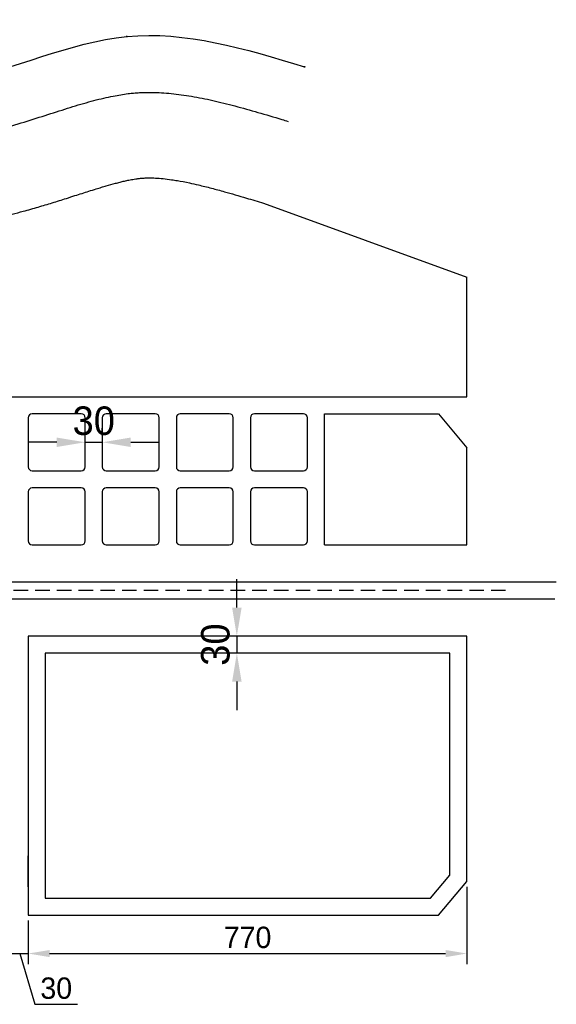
# Model space of a CAD drawing. Header units: millimetres. Extents: x -1609 to 1327, y -148 to 1608.
# Tile 3 of 3: x 385 to 1327, y -146 to 1581. Entities that reach past the tile are written whole.
import ezdxf

# ---------------------------------------------------------------- set-up
doc = ezdxf.new("R2010")
doc.units = ezdxf.units.MM
doc.header["$PDMODE"] = 34
doc.linetypes.add('DASHEDX2', pattern=[38.1, 25.4, -12.7])
for name, color, linetype in [('cOTAS 1', 7, 'Continuous'), ('Cotas 2', 7, 'Continuous'), ('Damero', 6, 'Continuous'), ('Eje', 3, 'DASHEDX2'), ('Puntos', 7, 'Continuous')]:
    doc.layers.add(name, color=color, linetype=linetype)
doc.dimstyles.new('cotas', dxfattribs={"dimscale": 0, "dimtxt": 2.5, "dimasz": 2.5, "dimexe": 1.25, "dimexo": 0.625, "dimtad": 1, "dimtxsty": 'Standard', "dimcen": 2.5, "dimadec": 0, "dimazin": 0, "dimtfac": 1, "dimtmove": 0, "dimatfit": 3, "dimfxl": 0, "dimarcsym": 0})

# ---------------------------------------------------------------- blocks, each defined once
blk = doc.blocks.new('*D27')
at = {"layer": 'cOTAS 1', "color": 0, "lineweight": -2}
for p, q in [((370, 50.6), (370, -75.9)), ((400, 0.6), (400, -75.9)), ((332.5, -57.1), (295, -57.1)), ((370, -57.1), (400, -57.1)), ((370, -57.1), (400, -57.1)), ((385, -57.1), (411.7, -146.2)), ((437.5, -57.1), (475, -57.1)), ((411.7, -146.2), (486.7, -146.2))]:
    blk.add_line(p, q, dxfattribs=at)
at = {"layer": 'cOTAS 1', "color": 0}
for points in [[(332.5, -50.9), (332.5, -63.4), (370, -57.1)], [(437.5, -50.9), (437.5, -63.4), (400, -57.1)]]:
    blk.add_solid(points, dxfattribs=at)
at = {"layer": 'Defpoints', "color": 0}
for p in [(370, 60), (400, 10), (400, -57.1)]:
    blk.add_point(p, dxfattribs=at)
at = {"layer": 'cOTAS 1', "color": 0, "insert": (449.2, -118.1), "char_height": 37.5, "attachment_point": 5}
blk.add_mtext('30', dxfattribs=at)
blk = doc.blocks.new('*D28')
at = {"layer": 'cOTAS 1', "color": 0, "lineweight": -2}
for p, q in [((1170, 60.2), (1170, -75.9)), ((400, 0.6), (400, -75.9)), ((437.5, -57.1), (1132.5, -57.1))]:
    blk.add_line(p, q, dxfattribs=at)
at = {"layer": 'cOTAS 1', "color": 0}
for points in [[(437.5, -50.9), (437.5, -63.4), (400, -57.1)], [(1132.5, -50.9), (1132.5, -63.4), (1170, -57.1)]]:
    blk.add_solid(points, dxfattribs=at)
at = {"layer": 'Defpoints', "color": 0}
for p in [(1170, 69.6), (400, 10), (1170, -57.1)]:
    blk.add_point(p, dxfattribs=at)
at = {"layer": 'cOTAS 1', "color": 0, "insert": (785, -29), "char_height": 37.5, "attachment_point": 5}
blk.add_mtext('770', dxfattribs=at)
blk = doc.blocks.new('*D34')
at = {"layer": 'Cotas 2', "color": 0, "lineweight": -2}
for p, q in [((766.2, 550), (766.2, 600)), ((772.5, 500), (741.2, 500)), ((766.2, 500), (766.2, 470)), ((772.5, 470), (741.2, 470)), ((766.2, 420), (766.2, 370))]:
    blk.add_line(p, q, dxfattribs=at)
at = {"layer": 'Cotas 2', "color": 0}
for points in [[(757.9, 550), (774.6, 550), (766.2, 500)], [(757.9, 420), (774.6, 420), (766.2, 470)]]:
    blk.add_solid(points, dxfattribs=at)
at = {"layer": 'Defpoints', "color": 0}
for p in [(785, 500), (766.2, 470), (785, 470)]:
    blk.add_point(p, dxfattribs=at)
at = {"layer": 'Cotas 2', "color": 0, "insert": (728.7, 485), "char_height": 50, "attachment_point": 5, "rotation": 90}
blk.add_mtext('30', dxfattribs=at)
blk = doc.blocks.new('*D35')
at = {"layer": 'Cotas 2', "color": 0, "lineweight": -2}
for p, q in [((500, 852.5), (500, 865)), ((530, 852.5), (530, 865)), ((450, 840), (400, 840)), ((500, 840), (530, 840)), ((580, 840), (630, 840))]:
    blk.add_line(p, q, dxfattribs=at)
at = {"layer": 'Cotas 2', "color": 0}
for points in [[(450, 848.3), (450, 831.7), (500, 840)], [(580, 848.3), (580, 831.7), (530, 840)]]:
    blk.add_solid(points, dxfattribs=at)
at = {"layer": 'Defpoints', "color": 0}
for p in [(500, 840), (530, 840), (530, 840)]:
    blk.add_point(p, dxfattribs=at)
at = {"layer": 'Cotas 2', "color": 0, "insert": (515, 877.5), "char_height": 50, "attachment_point": 5}
blk.add_mtext('30', dxfattribs=at)

msp = doc.modelspace()

# ---------------------------------------------------------------- linework, layer by layer
at = {"layer": 'Damero'}
for p, q in [((813.04, 1259.502), (1170, 1129.442)), ((1170, 920), (1170, 1129.442)), ((-1310, 920), (1170, 920)), ((920, 660), (920, 890)), ((920, 890), (1120, 890)), ((1120, 890), (1170, 830.412)), ((1170, 660), (1170, 830.412)), ((920, 660), (1170, 660)), ((79.248, 595), (1327, 595)), ((79.248, 565), (1324.686, 565)), ((400, 60), (400, 114.489))]:
    msp.add_line(p, q, dxfattribs=at)
for points in [[(407, 790), (493, 790, 0.41421356), (500, 797), (500, 883, 0.41421356), (493, 890), (407, 890, 0.41421356), (400, 883), (400, 797, 0.41421356)], [(537, 790), (623, 790, 0.41421356), (630, 797), (630, 883, 0.41421356), (623, 890), (537, 890, 0.41421356), (530, 883), (530, 797, 0.41421356)], [(667, 790), (753, 790, 0.41421356), (760, 797), (760, 883, 0.41421356), (753, 890), (667, 890, 0.41421356), (660, 883), (660, 797, 0.41421356)], [(797, 790), (883, 790, 0.41421356), (890, 797), (890, 883, 0.41421356), (883, 890), (797, 890, 0.41421356), (790, 883), (790, 797, 0.41421356)], [(407, 660), (493, 660, 0.41421356), (500, 667), (500, 753, 0.41421356), (493, 760), (407, 760, 0.41421356), (400, 753), (400, 667, 0.41421356)], [(537, 660), (623, 660, 0.41421356), (630, 667), (630, 753, 0.41421356), (623, 760), (537, 760, 0.41421356), (530, 753), (530, 667, 0.41421356)], [(667, 660), (753, 660, 0.41421356), (760, 667), (760, 753, 0.41421356), (753, 760), (667, 760, 0.41421356), (660, 753), (660, 667, 0.41421356)], [(797, 660), (883, 660, 0.41421356), (890, 667), (890, 753, 0.41421356), (883, 760), (797, 760, 0.41421356), (790, 753), (790, 667, 0.41421356)]]:
    msp.add_lwpolyline(points, format="xyb", close=True, dxfattribs=at)
for points, elevation in [([(407, 790), (493, 790, 0.41421356), (500, 797), (500, 883, 0.41421356), (493, 890), (407, 890, 0.41421356), (400, 883), (400, 797, 0.41421356)], 1), ([(407, 790), (493, 790, 0.41421356), (500, 797), (500, 883, 0.41421356), (493, 890), (407, 890, 0.41421356), (400, 883), (400, 797, 0.41421356)], 2), ([(407, 790), (493, 790, 0.41421356), (500, 797), (500, 883, 0.41421356), (493, 890), (407, 890, 0.41421356), (400, 883), (400, 797, 0.41421356)], 3), ([(537, 790), (623, 790, 0.41421356), (630, 797), (630, 883, 0.41421356), (623, 890), (537, 890, 0.41421356), (530, 883), (530, 797, 0.41421356)], 1), ([(537, 790), (623, 790, 0.41421356), (630, 797), (630, 883, 0.41421356), (623, 890), (537, 890, 0.41421356), (530, 883), (530, 797, 0.41421356)], 2), ([(537, 790), (623, 790, 0.41421356), (630, 797), (630, 883, 0.41421356), (623, 890), (537, 890, 0.41421356), (530, 883), (530, 797, 0.41421356)], 3), ([(667, 790), (753, 790, 0.41421356), (760, 797), (760, 883, 0.41421356), (753, 890), (667, 890, 0.41421356), (660, 883), (660, 797, 0.41421356)], 1), ([(667, 790), (753, 790, 0.41421356), (760, 797), (760, 883, 0.41421356), (753, 890), (667, 890, 0.41421356), (660, 883), (660, 797, 0.41421356)], 2), ([(667, 790), (753, 790, 0.41421356), (760, 797), (760, 883, 0.41421356), (753, 890), (667, 890, 0.41421356), (660, 883), (660, 797, 0.41421356)], 3), ([(797, 790), (883, 790, 0.41421356), (890, 797), (890, 883, 0.41421356), (883, 890), (797, 890, 0.41421356), (790, 883), (790, 797, 0.41421356)], 1), ([(797, 790), (883, 790, 0.41421356), (890, 797), (890, 883, 0.41421356), (883, 890), (797, 890, 0.41421356), (790, 883), (790, 797, 0.41421356)], 2), ([(797, 790), (883, 790, 0.41421356), (890, 797), (890, 883, 0.41421356), (883, 890), (797, 890, 0.41421356), (790, 883), (790, 797, 0.41421356)], 3), ([(407, 660), (493, 660, 0.41421356), (500, 667), (500, 753, 0.41421356), (493, 760), (407, 760, 0.41421356), (400, 753), (400, 667, 0.41421356)], 1), ([(407, 660), (493, 660, 0.41421356), (500, 667), (500, 753, 0.41421356), (493, 760), (407, 760, 0.41421356), (400, 753), (400, 667, 0.41421356)], 2), ([(407, 660), (493, 660, 0.41421356), (500, 667), (500, 753, 0.41421356), (493, 760), (407, 760, 0.41421356), (400, 753), (400, 667, 0.41421356)], 3), ([(537, 660), (623, 660, 0.41421356), (630, 667), (630, 753, 0.41421356), (623, 760), (537, 760, 0.41421356), (530, 753), (530, 667, 0.41421356)], 1), ([(537, 660), (623, 660, 0.41421356), (630, 667), (630, 753, 0.41421356), (623, 760), (537, 760, 0.41421356), (530, 753), (530, 667, 0.41421356)], 2), ([(537, 660), (623, 660, 0.41421356), (630, 667), (630, 753, 0.41421356), (623, 760), (537, 760, 0.41421356), (530, 753), (530, 667, 0.41421356)], 3), ([(667, 660), (753, 660, 0.41421356), (760, 667), (760, 753, 0.41421356), (753, 760), (667, 760, 0.41421356), (660, 753), (660, 667, 0.41421356)], 1), ([(667, 660), (753, 660, 0.41421356), (760, 667), (760, 753, 0.41421356), (753, 760), (667, 760, 0.41421356), (660, 753), (660, 667, 0.41421356)], 2), ([(667, 660), (753, 660, 0.41421356), (760, 667), (760, 753, 0.41421356), (753, 760), (667, 760, 0.41421356), (660, 753), (660, 667, 0.41421356)], 3), ([(797, 660), (883, 660, 0.41421356), (890, 667), (890, 753, 0.41421356), (883, 760), (797, 760, 0.41421356), (790, 753), (790, 667, 0.41421356)], 1), ([(797, 660), (883, 660, 0.41421356), (890, 667), (890, 753, 0.41421356), (883, 760), (797, 760, 0.41421356), (790, 753), (790, 667, 0.41421356)], 2), ([(797, 660), (883, 660, 0.41421356), (890, 667), (890, 753, 0.41421356), (883, 760), (797, 760, 0.41421356), (790, 753), (790, 667, 0.41421356)], 3)]:
    msp.add_lwpolyline(points, format="xyb", close=True, dxfattribs=dict(at, elevation=elevation))
for points in [[(400, 10), (1120, 10), (1170, 69.588), (1170, 500), (400, 500)], [(430, 40), (1106.011, 40), (1140, 80.507), (1140, 470), (430, 470)]]:
    msp.add_lwpolyline(points, close=True, dxfattribs=at)
msp.add_spline([(-1159.49, 1381.34), (-839.74, 1564.66), (-413.62, 1474.75), (-50.19, 1470.73), (273.62, 1474.75), (573.19, 1552.08), (885.17, 1498.87)], degree=3, dxfattribs=at)
for points, knots in [([(-1096.18, 1303.933), (-1081.09, 1316.275), (-1066.246, 1328.413), (-1037.022, 1351.845), (-1022.642, 1363.138), (-994.375, 1384.447), (-980.489, 1394.463), (-953.31, 1412.818), (-940.017, 1421.154), (-917.386, 1434.005), (-907.885, 1438.955), (-889.383, 1447.64), (-880.383, 1451.374), (-864.409, 1457.079), (-857.351, 1459.242), (-843.583, 1462.745), (-836.873, 1464.085), (-829.296, 1465.176), (-828.304, 1465.31), (-825.335, 1465.685), (-823.332, 1465.904), (-819.267, 1466.28), (-817.208, 1466.437), (-810.94, 1466.812), (-806.643, 1466.937), (-794.941, 1466.931), (-787.319, 1466.581), (-771.394, 1465.189), (-763.092, 1464.146), (-745.85, 1461.4), (-736.912, 1459.696), (-718.46, 1455.694), (-708.947, 1453.396), (-689.409, 1448.298), (-679.383, 1445.499), (-654.877, 1438.346), (-640.183, 1433.812), (-610.005, 1424.339), (-594.519, 1419.401), (-562.802, 1409.499), (-546.57, 1404.536), (-513.356, 1394.998), (-496.373, 1390.423), (-473.056, 1384.854), (-467.072, 1383.486), (-456.513, 1381.195), (-451.96, 1380.247), (-443.033, 1378.472), (-438.661, 1377.643), (-431.65, 1376.381), (-429.025, 1375.924), (-423.791, 1375.043), (-421.179, 1374.619), (-413.354, 1373.392), (-408.155, 1372.635), (-392.616, 1370.54), (-382.331, 1369.374), (-351.444, 1366.451), (-331.097, 1365.314), (-291.115, 1364.165), (-271.481, 1364.154), (-232.924, 1364.776), (-214.002, 1365.41), (-176.849, 1366.89), (-158.618, 1367.735), (-122.831, 1369.248), (-105.274, 1369.915), (-83.065, 1370.437), (-78.114, 1370.533), (-69.443, 1370.656), (-65.713, 1370.694), (-59.221, 1370.733), (-56.453, 1370.74), (-51.574, 1370.736), (-49.461, 1370.728), (-42.234, 1370.682), (-37.088, 1370.615), (-21.526, 1370.33), (-10.987, 1370.025), (17.256, 1369.035), (35.225, 1368.228), (71.965, 1366.667), (90.737, 1365.913), (129.053, 1364.957), (148.6, 1364.756), (188.442, 1365.468), (208.74, 1366.382), (238.78, 1368.985), (248.25, 1369.981), (264.9, 1372.093), (272.051, 1373.114), (282.051, 1374.719), (284.873, 1375.192), (290.583, 1376.189), (293.475, 1376.716), (299.215, 1377.802), (302.07, 1378.364), (310.587, 1380.096), (316.203, 1381.316), (332.87, 1385.136), (343.74, 1387.896), (369.442, 1394.871), (384.047, 1399.214), (412.431, 1407.989), (426.208, 1412.423), (452.977, 1421.011), (465.967, 1425.165), (491.157, 1432.873), (503.356, 1436.426), (526.924, 1442.664), (538.292, 1445.348), (558.209, 1449.275), (566.899, 1450.691), (577.095, 1451.94), (578.88, 1452.142), (582.081, 1452.476), (583.497, 1452.613), (588.433, 1453.053), (591.974, 1453.303), (602.692, 1453.871), (609.967, 1454.003), (628.307, 1453.747), (639.539, 1453.08), (662.63, 1450.786), (674.488, 1449.159), (698.796, 1445.044), (711.245, 1442.556), (736.684, 1436.853), (749.672, 1433.638), (776.137, 1426.643), (789.614, 1422.863), (817.015, 1414.922), (830.94, 1410.761), (848.809, 1405.385), (852.556, 1404.256), (856.318, 1403.123)], [0, 0, 0, 0, 53.81148569, 53.81148569, 107.62297137, 107.62297137, 161.43445706, 161.43445706, 215.24594275, 215.24594275, 255.71945099, 255.71945099, 296.19295923, 296.19295923, 329.77639266, 329.77639266, 363.3598261, 363.3598261, 368.43600853, 368.43600853, 378.58837339, 378.58837339, 388.74073825, 388.74073825, 409.04546796, 409.04546796, 442.48336606, 442.48336606, 475.92126416, 475.92126416, 509.35916226, 509.35916226, 542.79706036, 542.79706036, 576.23495846, 576.23495846, 622.69090705, 622.69090705, 669.14685565, 669.14685565, 715.60280424, 715.60280424, 762.05875283, 762.05875283, 777.93319421, 777.93319421, 789.84446479, 789.84446479, 801.15148053, 801.15148053, 807.8738602, 807.8738602, 814.59623987, 814.59623987, 828.04099921, 828.04099921, 854.93051789, 854.93051789, 909.4330204, 909.4330204, 963.93552291, 963.93552291, 1018.43802542, 1018.43802542, 1072.94052793, 1072.94052793, 1127.44303044, 1127.44303044, 1143.19266203, 1143.19266203, 1155.17367146, 1155.17367146, 1164.12770035, 1164.12770035, 1171.00809905, 1171.00809905, 1187.55465094, 1187.55465094, 1220.64775471, 1220.64775471, 1274.93064882, 1274.93064882, 1329.21354294, 1329.21354294, 1383.49643705, 1383.49643705, 1437.77933116, 1437.77933116, 1462.49857947, 1462.49857947, 1480.94709813, 1480.94709813, 1488.18123303, 1488.18123303, 1495.56234085, 1495.56234085, 1502.94344867, 1502.94344867, 1517.70566432, 1517.70566432, 1547.2300956, 1547.2300956, 1588.99595581, 1588.99595581, 1630.76181602, 1630.76181602, 1672.52767622, 1672.52767622, 1714.29353643, 1714.29353643, 1756.05939664, 1756.05939664, 1790.40138221, 1790.40138221, 1797.756441, 1797.756441, 1803.68644536, 1803.68644536, 1818.29974733, 1818.29974733, 1847.52635126, 1847.52635126, 1890.58356147, 1890.58356147, 1933.64077169, 1933.64077169, 1976.69798191, 1976.69798191, 2019.75519212, 2019.75519212, 2062.81240234, 2062.81240234, 2105.86961256, 2105.86961256, 2117.23759129, 2117.23759129, 2117.23759129, 2117.23759129]), ([(-1310, 935.272), (-1207.072, 1019.455), (-1104.144, 1103.638), (-1001.216, 1187.821), (-1001.216, 1187.822), (-1001.215, 1187.822), (-1001.215, 1187.823), (-988.939, 1197.863), (-977.059, 1207.576), (-958.903, 1222.233), (-952.351, 1227.48), (-939.528, 1237.624), (-933.26, 1242.52), (-920.83, 1252.066), (-914.684, 1256.698), (-902.736, 1265.498), (-896.938, 1269.663), (-888.034, 1275.877), (-884.795, 1278.096), (-878.475, 1282.34), (-875.385, 1284.371), (-866.352, 1290.176), (-860.645, 1293.662), (-853.604, 1297.732), (-851.915, 1298.689), (-848.611, 1300.522), (-846.999, 1301.398), (-842.291, 1303.897), (-839.322, 1305.396), (-835.007, 1307.468), (-833.523, 1308.158), (-830.668, 1309.443), (-829.298, 1310.038), (-826.376, 1311.263), (-824.856, 1311.868), (-822.125, 1312.905), (-820.901, 1313.345), (-818.612, 1314.126), (-817.55, 1314.467), (-815.141, 1315.194), (-813.891, 1315.53), (-811.726, 1316.054), (-810.823, 1316.24), (-809.79, 1316.426), (-809.533, 1316.469), (-809.081, 1316.54), (-808.882, 1316.569), (-808.566, 1316.611), (-808.445, 1316.627), (-808.175, 1316.659), (-808.03, 1316.675), (-807.558, 1316.724), (-807.195, 1316.757), (-806.37, 1316.818), (-805.908, 1316.847), (-804.375, 1316.916), (-803.15, 1316.943), (-800.274, 1316.921), (-798.607, 1316.871), (-795.423, 1316.693), (-794.021, 1316.594), (-790.702, 1316.306), (-788.726, 1316.101), (-784.467, 1315.585), (-782.187, 1315.274), (-778.176, 1314.663), (-776.524, 1314.395), (-773.087, 1313.806), (-771.305, 1313.485), (-766.891, 1312.649), (-764.203, 1312.11), (-759.182, 1311.045), (-756.887, 1310.539), (-752.152, 1309.457), (-749.714, 1308.882), (-744.116, 1307.519), (-740.922, 1306.714), (-731.063, 1304.15), (-724.09, 1302.235), (-712.027, 1298.779), (-707.142, 1297.345), (-697.072, 1294.332), (-691.892, 1292.755), (-680.93, 1289.376), (-675.133, 1287.568), (-663.247, 1283.834), (-657.148, 1281.907), (-643.807, 1277.691), (-636.521, 1275.388), (-622.865, 1271.106), (-616.552, 1269.139), (-603.657, 1265.169), (-597.078, 1263.168), (-576.952, 1257.157), (-563.03, 1253.142), (-539.78, 1246.859), (-530.813, 1244.529), (-517.121, 1241.155), (-512.548, 1240.057), (-503.292, 1237.902), (-498.612, 1236.845), (-484.414, 1233.748), (-474.735, 1231.783), (-461.284, 1229.297), (-457.692, 1228.656), (-452.515, 1227.767), (-450.927, 1227.499), (-447.762, 1226.974), (-446.182, 1226.716), (-441.45, 1225.958), (-438.305, 1225.473), (-428.905, 1224.072), (-422.681, 1223.215), (-403.047, 1220.713), (-389.809, 1219.332), (-363.806, 1217.123), (-351.037, 1216.295), (-319.561, 1214.771), (-301.182, 1214.36), (-272.224, 1214.225), (-261.298, 1214.304), (-236.355, 1214.695), (-222.498, 1215.078), (-195.601, 1216), (-182.57, 1216.538), (-157.287, 1217.626), (-145.045, 1218.177), (-121.379, 1219.173), (-109.93, 1219.618), (-94.499, 1220.102), (-90.179, 1220.224), (-80.395, 1220.463), (-74.965, 1220.568), (-64.317, 1220.707), (-59.097, 1220.742), (-52.53, 1220.737), (-51.093, 1220.733), (-48.203, 1220.718), (-46.748, 1220.707), (-43.814, 1220.68), (-42.336, 1220.663), (-37.871, 1220.604), (-34.852, 1220.552), (-28.73, 1220.427), (-25.626, 1220.353), (-16.187, 1220.102), (-9.726, 1219.894), (10.374, 1219.17), (24.563, 1218.554), (45.742, 1217.645), (52.198, 1217.369), (65.365, 1216.83), (72.074, 1216.566), (87.402, 1216.016), (96.088, 1215.738), (117.495, 1215.192), (130.424, 1214.974), (152.61, 1214.912), (161.656, 1214.968), (189.276, 1215.454), (208.39, 1216.202), (235.125, 1218.109), (242.19, 1218.69), (266.218, 1220.96), (283.542, 1223.081), (305.811, 1226.604), (310.393, 1227.37), (319.621, 1229.001), (324.223, 1229.858), (333.275, 1231.627), (337.74, 1232.541), (352.289, 1235.638), (362.113, 1237.925), (378.309, 1241.946), (384.829, 1243.64), (395.724, 1246.57), (400.171, 1247.796), (408.931, 1250.262), (413.243, 1251.502), (425.969, 1255.223), (434.176, 1257.709), (450.683, 1262.808), (458.965, 1265.426), (472.082, 1269.609), (477.097, 1271.218), (486.216, 1274.144), (490.353, 1275.472), (498.449, 1278.06), (502.404, 1279.32), (510.735, 1281.953), (515.079, 1283.313), (522.375, 1285.564), (525.391, 1286.483), (531.29, 1288.257), (534.171, 1289.11), (542.596, 1291.561), (547.924, 1293.051), (555.76, 1295.134), (558.495, 1295.837), (563.777, 1297.149), (566.323, 1297.756), (571.545, 1298.949), (574.192, 1299.52), (578.369, 1300.367), (579.981, 1300.679), (583.094, 1301.253), (584.593, 1301.513), (587.831, 1302.045), (589.536, 1302.301), (592.18, 1302.664), (593.173, 1302.79), (595.09, 1303.018), (596.009, 1303.118), (597.426, 1303.258), (597.954, 1303.308), (599.035, 1303.402), (599.582, 1303.447), (601.245, 1303.572), (602.383, 1303.645), (606.191, 1303.845), (608.988, 1303.924), (615.579, 1303.944), (619.455, 1303.851), (627.749, 1303.42), (632.163, 1303.083), (641.508, 1302.136), (646.459, 1301.525), (654.979, 1300.29), (658.393, 1299.752), (668.581, 1298.02), (675.642, 1296.667), (688.113, 1294.032), (693.338, 1292.864), (706.128, 1289.857), (713.832, 1287.935), (729.115, 1283.936), (736.661, 1281.883), (750.59, 1277.982), (756.886, 1276.18), (769.746, 1272.443), (776.316, 1270.505), (792.749, 1265.615), (802.757, 1262.6), (813.04, 1259.502)], [-367.19223807, -367.19223807, -367.19223807, -367.19223807, -0.00160912, -0.00160912, -0.00160912, 0, 0, 0, 43.79454707, 43.79454707, 69.38511783, 69.38511783, 94.9756886, 94.9756886, 121.44934333, 121.44934333, 147.92299806, 147.92299806, 163.60752185, 163.60752185, 179.29204564, 179.29204564, 210.66109322, 210.66109322, 220.89227665, 220.89227665, 231.12346008, 231.12346008, 251.58582694, 251.58582694, 262.9987384, 262.9987384, 274.41164986, 274.41164986, 288.498826, 288.498826, 301.52433117, 301.52433117, 314.54983633, 314.54983633, 333.60235187, 333.60235187, 352.6548674, 352.6548674, 359.67418632, 359.67418632, 365.90459983, 365.90459983, 370.49691075, 370.49691075, 375.08922167, 375.08922167, 384.2738435, 384.2738435, 393.45846534, 393.45846534, 411.59066424, 411.59066424, 429.72286314, 429.72286314, 442.20977195, 442.20977195, 457.31624106, 457.31624106, 472.42271016, 472.42271016, 482.36591102, 482.36591102, 492.30911187, 492.30911187, 506.19457196, 506.19457196, 517.25423458, 517.25423458, 528.3138972, 528.3138972, 541.98392891, 541.98392891, 569.32399233, 569.32399233, 587.03750391, 587.03750391, 604.75101549, 604.75101549, 623.56393899, 623.56393899, 642.37686248, 642.37686248, 663.75000939, 663.75000939, 681.46012788, 681.46012788, 699.17024638, 699.17024638, 734.59048337, 734.59048337, 756.01727207, 756.01727207, 766.59033621, 766.59033621, 777.16340035, 777.16340035, 798.30952862, 798.30952862, 805.89958086, 805.89958086, 809.25584147, 809.25584147, 812.61210207, 812.61210207, 819.32462328, 819.32462328, 832.7496657, 832.7496657, 861.98554217, 861.98554217, 891.22141865, 891.22141865, 935.48607465, 935.48607465, 963.21848831, 963.21848831, 1000.20169605, 1000.20169605, 1037.18490379, 1037.18490379, 1074.16811153, 1074.16811153, 1111.15131928, 1111.15131928, 1125.82229715, 1125.82229715, 1144.8818091, 1144.8818091, 1163.94132105, 1163.94132105, 1169.33869678, 1169.33869678, 1174.73607252, 1174.73607252, 1180.13344825, 1180.13344825, 1190.92819972, 1190.92819972, 1201.72295119, 1201.72295119, 1223.31245413, 1223.31245413, 1267.26486071, 1267.26486071, 1286.03559876, 1286.03559876, 1304.80633681, 1304.80633681, 1328.16007787, 1328.16007787, 1361.18771101, 1361.18771101, 1383.22538141, 1383.22538141, 1427.30072221, 1427.30072221, 1442.8959311, 1442.8959311, 1479.72944065, 1479.72944065, 1489.20920178, 1489.20920178, 1498.6889629, 1498.6889629, 1508.16872403, 1508.16872403, 1529.9841698, 1529.9841698, 1545.25236154, 1545.25236154, 1556.08657438, 1556.08657438, 1566.92078723, 1566.92078723, 1588.58921291, 1588.58921291, 1612.05254132, 1612.05254132, 1627.18843371, 1627.18843371, 1640.31976613, 1640.31976613, 1653.45109854, 1653.45109854, 1668.67501234, 1668.67501234, 1679.85952873, 1679.85952873, 1691.04404511, 1691.04404511, 1713.41307788, 1713.41307788, 1726.05471901, 1726.05471901, 1738.69636015, 1738.69636015, 1753.0695163, 1753.0695163, 1762.66750326, 1762.66750326, 1772.26549023, 1772.26549023, 1784.26461498, 1784.26461498, 1791.99320459, 1791.99320459, 1799.72179419, 1799.72179419, 1804.41795813, 1804.41795813, 1809.11412208, 1809.11412208, 1818.50644997, 1818.50644997, 1839.74114963, 1839.74114963, 1865.69973279, 1865.69973279, 1891.65831595, 1891.65831595, 1917.61689911, 1917.61689911, 1934.11458208, 1934.11458208, 1965.44959386, 1965.44959386, 1986.89458661, 1986.89458661, 2016.35683298, 2016.35683298, 2043.36370458, 2043.36370458, 2064.76280299, 2064.76280299, 2086.1619014, 2086.1619014, 2117.23759129, 2117.23759129, 2117.23759129, 2117.23759129])]:
    msp.add_open_spline(points, degree=3, knots=knots, dxfattribs=at)
at = {"layer": 'Eje'}
msp.add_line((1237.817, 580), (-1337.053, 580), dxfattribs=at)
at = {"layer": 'Puntos'}
for p in [(573.19, 1552.08), (885.17, 1498.87)]:
    msp.add_point(p, dxfattribs=at)

# ---------------------------------------------------------------- dimensions: what is measured, and where the dimension line sits
at = {"layer": 'cOTAS 1'}
for base, p1, p2, override, picture, middle in [((1170, -57.101), (400, 10), (1170, 69.588), {"dimscale": 15}, '*D28', (785, -28.976)), ((400, -57.121), (370, 60), (400, 10), {"dimscale": 15, "dimtmove": 1}, '*D27', (421.094, -118.059))]:
    dim = msp.add_linear_dim(base=base, p1=p1, p2=p2, dimstyle='cotas', override=override, dxfattribs=at)
    dim.commit()
    dim.dimension.update_dxf_attribs({"geometry": picture, "text_midpoint": middle})
at = {"layer": 'Cotas 2'}
dim = msp.add_linear_dim(base=(530, 840), p1=(500, 840), p2=(530, 840), dimstyle='cotas', override={"dimscale": 20}, dxfattribs=at)
dim.commit()
dim.dimension.update_dxf_attribs({"geometry": '*D35', "text_midpoint": (515, 840), "dimtype": 160})
dim = msp.add_linear_dim(base=(766.25, 470), p1=(785, 500), p2=(785, 470), angle=90, dimstyle='cotas', override={"dimscale": 20}, dxfattribs=at)
dim.commit()
dim.dimension.update_dxf_attribs({"geometry": '*D34', "text_midpoint": (766.25, 485), "dimtype": 160})

doc.saveas('drawing.dxf')
